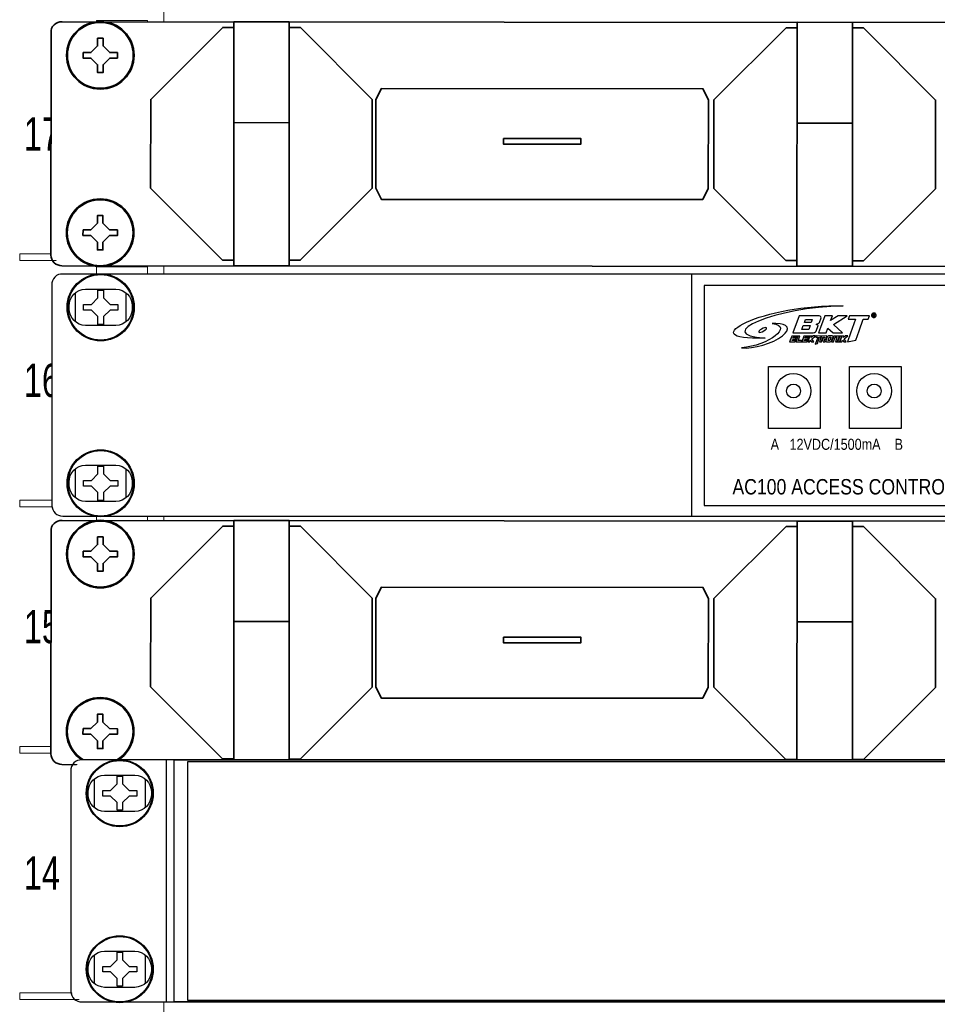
# Model space of a CAD drawing. Header units: millimetres. Extents: x 284 to 42354, y 172 to 67105.
# Tile 4 of 43: x 6023 to 7929, y 10521 to 12565. Entities that reach past the tile are written whole.
import ezdxf
from ezdxf.enums import TextEntityAlignment as Align

# ---------------------------------------------------------------- set-up
doc = ezdxf.new("R2010")
doc.units = ezdxf.units.MM
for name, color, linetype, lineweight in [('2DE_BKT_pp', 7, 'Continuous', 35), ('2DE_OBJ_BKT-pp', 93, 'Continuous', 25), ('2DE_TXT', 53, 'Continuous', 15), ('CP_DETAL', 33, 'Continuous', 9)]:
    doc.layers.add(name, color=color, linetype=linetype, lineweight=lineweight)
doc.layers.add('BKT_LOGO', color=5, linetype='Continuous')
doc.layers.add('CP_WIPEOUT', color=7, linetype='Continuous')
doc.styles.add('CP_ATTR', font='ARIAL.TTF')
doc.styles.add('MtXpl_Arial_Narrow', font='ARIALN.TTF')
doc.styles.get("Standard").update_dxf_attribs({"font": 'arial.ttf'})

# ---------------------------------------------------------------- blocks, each defined once
blk = doc.blocks.new('2d_bkt_switchward_1_08_52m2dvd')
at = {"layer": 'CP_DETAL'}
for points in [[(75, 60), (75, 1930), (75, 1930)], [(62.9, 805.75), (72.1, 805.75), (72.1, 814.95), (62.9, 814.95), (62.9, 805.75)], [(62.9, 789.88), (72.1, 789.88), (72.1, 799.08), (62.9, 799.08), (62.9, 789.88)], [(62.9, 774), (72.1, 774), (72.1, 783.2), (62.9, 783.2), (62.9, 774)], [(49.01, 772.85), (60.01, 772.85), (60.01, 771.65), (49.01, 771.65), (49.01, 772.85)], [(62.9, 761.3), (72.1, 761.3), (72.1, 770.5), (62.9, 770.5), (62.9, 761.3)], [(62.9, 745.43), (72.1, 745.43), (72.1, 754.63), (62.9, 754.63), (62.9, 745.43)], [(62.9, 729.55), (72.1, 729.55), (72.1, 738.75), (62.9, 738.75), (62.9, 729.55)], [(49.01, 728.4), (60.01, 728.4), (60.01, 727.2), (49.01, 727.2), (49.01, 728.4)], [(62.9, 716.85), (72.1, 716.85), (72.1, 726.05), (62.9, 726.05), (62.9, 716.85)], [(62.9, 700.98), (72.1, 700.98), (72.1, 710.18), (62.9, 710.18), (62.9, 700.98)], [(62.9, 685.1), (72.1, 685.1), (72.1, 694.3), (62.9, 694.3), (62.9, 685.1)], [(49.01, 683.95), (60.01, 683.95), (60.01, 682.75), (49.01, 682.75), (49.01, 683.95)], [(62.9, 672.4), (72.1, 672.4), (72.1, 681.6), (62.9, 681.6), (62.9, 672.4)], [(62.9, 656.53), (72.1, 656.53), (72.1, 665.72), (62.9, 665.72), (62.9, 656.53)], [(62.9, 640.65), (72.1, 640.65), (72.1, 649.85), (62.9, 649.85), (62.9, 640.65)], [(49.01, 639.5), (60.01, 639.5), (60.01, 638.3), (49.01, 638.3), (49.01, 639.5)]]:
    blk.add_lwpolyline(points, dxfattribs=at)
at = {"style": 'CP_ATTR', "flags": 9}
for tag in ['ARTICLE', 'PRODUCT-TYPE', 'PRODUCER', 'CHARACTER', 'OTHER']:
    blk.add_attdef(tag, text='', height=0.00005, dxfattribs=at).set_placement((67.41, 67.69), align=Align.MIDDLE_LEFT)
at = {"layer": '2DE_TXT', "width": 0.7}
for s, p in [('17', (49.75, 791.45)), ('16', (49.75, 747)), ('15', (49.75, 702.55)), ('14', (49.75, 658.1))]:
    blk.add_text(s, height=6, dxfattribs=at).set_placement(p)
at = {"layer": '2DE_TXT', "style": 'CP_ATTR', "width": 0.8}
for tag, p in [('NAME', (-3.39, 2020.54)), ('ORDER-NO', (-3.39, 2002.94))]:
    blk.add_attdef(tag, text='', height=10, dxfattribs=at).set_placement(p, align=Align.MIDDLE_LEFT)
blk = doc.blocks.new('2hpn_bkt_138_5sy0dho')
blk.add_wipeout([(-8.9, 3.51), (-6.9, 6.05), (471.7, 6.05), (473.7, 4.05), (473.7, -35.95), (471.7, -37.95), (-6.9, -37.95), (-8.9, -36.05)]).dxf.layer = 'CP_WIPEOUT'
for p, q in [((-4.6, -34.63), (-4.6, -29.38)), ((-4.6, -34.63), (-4.6, -29.38)), ((4.6, -29.37), (4.6, -34.63))]:
    blk.add_line(p, q)
for points in [[(-6.9, -37.95), (-6.9, -37.95), (-6.9, -37.95), (-6.9, -37.95), (471.7, -37.95), (471.7, -37.95), (471.7, -37.95, 0.41425), (473.7, -35.95), (473.7, -35.95), (473.7, 4.05, 0.414021), (471.7, 6.05), (471.7, 6.05), (-6.9, 6.05, 0.457803), (-8.9, 4.05), (-8.9, 4.05), (-8.9, -36.05, 0.414214), (-6.9, -37.95), (-6.9, -37.95)], [(-2.75, 3.3), (-2.75, 3.3), (2.75, 3.3, -0.401538), (5.75, 0.3), (5.75, 0.3), (5.75, -0.3, -0.401538), (2.75, -3.3), (2.75, -3.3), (-2.75, -3.3, -0.401538), (-5.75, -0.3), (-5.75, -0.3), (-5.75, 0.2, -0.409645), (-2.75, 3.3), (-2.75, 3.3)], [(-2.75, -28.7), (-2.75, -28.7), (2.75, -28.7, -0.401538), (5.75, -31.7), (5.75, -31.7), (5.75, -32.3, -0.401538), (2.75, -35.3), (2.75, -35.3), (-2.75, -35.3, -0.401538), (-5.75, -32.3), (-5.75, -32.3), (-5.75, -31.8, -0.409645), (-2.75, -28.7), (-2.75, -28.7)]]:
    blk.add_lwpolyline(points, format="xyb")
for points in [[(24.1, 6.05), (24.1, -37.95), (34.1, -37.95)], [(24.1, 6.05), (34.1, 6.05), (34.1, -37.95)], [(125.75, 6.05), (125.75, -37.95), (135.75, -37.95)], [(125.75, 6.05), (135.75, 6.05), (135.75, -37.95)], [(24.1, 5.05), (22.1, 5.05), (9.1, -7.95), (9.1, -23.95), (22.1, -36.95), (24.1, -36.95)], [(34.1, 5.05), (36.1, 5.05), (49.1, -7.95), (49.1, -23.95), (36.1, -36.95), (34.1, -36.95)], [(125.75, 5.05), (123.75, 5.05), (110.75, -7.95), (110.75, -23.95), (123.75, -36.95), (125.75, -36.95)], [(135.75, 5.05), (137.75, 5.05), (150.75, -7.95), (150.75, -23.95), (137.75, -36.95), (135.75, -36.95)], [(49.75, -23.95), (49.75, -7.95), (50.75, -5.95), (108.75, -5.95), (109.75, -7.95), (109.75, -23.95)], [(49.75, -7.95), (49.75, -23.95), (50.75, -25.95), (108.75, -25.95), (109.75, -23.95), (109.75, -7.95)], [(24.1, -12.12), (34.1, -12.12)], [(125.75, -12.12), (135.75, -12.12)]]:
    blk.add_lwpolyline(points)
blk.add_lwpolyline([(72.75, -14.95), (86.75, -14.95), (86.75, -15.95), (72.75, -15.95)], close=True)
at = {"linetype": 'ByBlock', "style": 'CP_ATTR', "flags": 9}
for tag in ['ARTICLE', 'PRODUCER']:
    blk.add_attdef(tag, text='', height=0.00005, dxfattribs=at).set_placement((0, 0), align=Align.MIDDLE_LEFT)
for points in [[(0, 5.95), (-1.54, 5.75), (-2.97, 5.15), (-4.21, 4.21), (-5.15, 2.98), (-5.75, 1.54), (-5.95, 0), (-5.75, -1.54), (-5.15, -2.97), (-4.21, -4.21), (-2.97, -5.15), (-1.54, -5.75), (0, -5.95), (1.54, -5.75), (2.98, -5.15), (4.21, -4.21), (5.15, -2.97), (5.75, -1.54), (5.95, 0), (5.75, 1.54), (5.15, 2.98), (4.21, 4.21), (2.98, 5.15), (1.54, 5.75)], [(0, -26.05), (-1.54, -26.25), (-2.97, -26.85), (-4.21, -27.79), (-5.15, -29.02), (-5.75, -30.46), (-5.95, -32), (-5.75, -33.54), (-5.15, -34.97), (-4.21, -36.21), (-2.97, -37.15), (-1.54, -37.75), (0, -37.95), (1.54, -37.75), (2.98, -37.15), (4.21, -36.21), (5.15, -34.97), (5.75, -33.54), (5.95, -32), (5.75, -30.46), (5.15, -29.02), (4.21, -27.79), (2.98, -26.85), (1.54, -26.25)]]:
    blk.add_wipeout(points).dxf.layer = 'CP_WIPEOUT'
for points in [[(-3.1, 0.5), (-1.7, 0.5), (-0.5, 1.7), (-0.5, 3.1), (0.5, 3.1), (0.5, 1.7), (1.7, 0.5), (3.1, 0.5), (3.1, -0.5), (1.7, -0.5), (0.5, -1.7), (0.5, -3.1), (-0.5, -3.1), (-0.5, -1.7), (-1.7, -0.5), (-3.1, -0.5), (-3.1, 0.5)], [(-3.1, -31.5), (-1.7, -31.5), (-0.5, -30.3), (-0.5, -28.9), (0.5, -28.9), (0.5, -30.3), (1.7, -31.5), (3.1, -31.5), (3.1, -32.5), (1.7, -32.5), (0.5, -33.7), (0.5, -35.1), (-0.5, -35.1), (-0.5, -33.7), (-1.7, -32.5), (-3.1, -32.5), (-3.1, -31.5)]]:
    blk.add_lwpolyline(points)
for centre, radius in [((0, 0), 6.1), ((0, 0), 5.95), ((0, -32), 6.1), ((0, -32), 5.95)]:
    blk.add_circle(centre, radius)
blk = doc.blocks.new('2d_n_bkt_1_901_5r5r3j6')
at = {"layer": '2DE_TXT', "style": 'CP_ATTR', "width": 0.8}
for tag, p in [('NAME', (553.7, -8.55)), ('ORDER-NO', (553.7, -26.15))]:
    blk.add_attdef(tag, text='', height=12, dxfattribs=at).set_placement(p, align=Align.MIDDLE_LEFT)
blk.add_wipeout([(-6.9, 6.05), (471.7, 6.05), (473.7, 4.05), (473.7, -35.95), (471.7, -37.95), (-6.9, -37.95), (-8.9, -36.05), (-8.9, 4.05)]).dxf.layer = 'CP_WIPEOUT'
for points in [[(107.48, 6.05), (107.48, -37.95)], [(109.78, 3.95), (109.78, -36.05), (355.38, -36.05), (355.38, 3.95), (109.78, 3.95)], [(121.49, -10.75), (130.89, -10.75), (130.89, -22.05), (121.49, -22.05), (121.49, -10.75)], [(136.18, -10.75), (145.58, -10.75), (145.58, -22.05), (136.18, -22.05), (136.18, -10.75)]]:
    blk.add_lwpolyline(points)
for centre, radius in [((126.01, -15.2), 3.18), ((140.69, -15.2), 3.18), ((126.01, -15.22), 1.27), ((140.7, -15.22), 1.27)]:
    blk.add_circle(centre, radius)
at = {"layer": 'BKT_LOGO'}
for points, knots in [([(120.88, -5.6), (110.88, -4.97), (122.94, 0.1), (135.05, 0.24), (135.05, 0.24), (121.04, 0.76), (106.89, -6.17), (120.88, -5.6)], [0, 0, 0, 0, 0.5, 0.5, 0.5, 0.5, 1, 1, 1, 1]), ([(125.91, -4.67), (125.91, -4.67), (127.04, -1.53), (127.04, -1.53), (127.04, -1.53), (127.04, -1.53), (130.43, -1.52), (130.43, -1.52), (130.43, -1.52), (130.63, -1.52), (130.79, -1.55), (130.89, -1.61), (130.89, -1.61), (130.99, -1.66), (131.04, -1.76), (131.04, -1.89), (131.04, -1.89), (131.04, -1.89), (130.72, -2.78), (130.72, -2.78), (130.72, -2.78), (130.64, -2.85), (130.57, -2.91), (130.48, -2.95), (130.48, -2.95), (130.39, -2.98), (130.3, -3.01), (130.21, -3.04), (130.21, -3.04), (130.21, -3.04), (130.17, -3.15), (130.17, -3.15), (130.17, -3.15), (130.25, -3.15), (130.32, -3.16), (130.36, -3.19), (130.36, -3.19), (130.41, -3.21), (130.46, -3.25), (130.53, -3.31), (130.53, -3.31), (130.53, -3.31), (130.15, -4.35), (130.15, -4.35), (130.15, -4.35), (129.99, -4.56), (129.71, -4.67), (129.3, -4.67), (129.3, -4.67), (129.3, -4.67), (125.91, -4.67), (125.91, -4.67)], [0, 0, 0, 0, 0.076923, 0.076923, 0.076923, 0.076923, 0.153846, 0.153846, 0.153846, 0.153846, 0.230769, 0.230769, 0.230769, 0.230769, 0.307692, 0.307692, 0.307692, 0.307692, 0.384615, 0.384615, 0.384615, 0.384615, 0.461538, 0.461538, 0.461538, 0.461538, 0.538462, 0.538462, 0.538462, 0.538462, 0.615385, 0.615385, 0.615385, 0.615385, 0.692308, 0.692308, 0.692308, 0.692308, 0.769231, 0.769231, 0.769231, 0.769231, 0.846154, 0.846154, 0.846154, 0.846154, 0.923077, 0.923077, 0.923077, 0.923077, 1, 1, 1, 1]), ([(133.32, -3.13), (133.32, -3.13), (134.92, -4.66), (134.92, -4.66), (134.92, -4.66), (134.92, -4.66), (133.26, -4.66), (133.26, -4.66), (133.26, -4.66), (133.26, -4.66), (132.27, -3.81), (132.27, -3.81), (132.27, -3.81), (132.27, -3.81), (132.27, -3.82), (132.27, -3.82), (132.27, -3.82), (132.27, -3.82), (131.97, -4.66), (131.97, -4.66), (131.97, -4.66), (131.97, -4.66), (130.57, -4.66), (130.57, -4.66), (130.57, -4.66), (130.57, -4.66), (130.93, -3.66), (130.93, -3.66), (130.93, -3.66), (130.93, -3.66), (130.92, -3.66), (130.92, -3.66), (130.92, -3.66), (130.92, -3.66), (130.93, -3.65), (130.93, -3.65), (130.93, -3.65), (130.93, -3.65), (131.7, -1.53), (131.7, -1.53), (131.7, -1.53), (131.7, -1.53), (133.1, -1.53), (133.1, -1.53), (133.1, -1.53), (133.1, -1.53), (132.77, -2.42), (132.77, -2.42), (132.77, -2.42), (132.77, -2.42), (134.12, -1.52), (134.12, -1.52), (134.12, -1.52), (134.12, -1.52), (135.8, -1.52), (135.8, -1.52), (135.8, -1.52), (135.8, -1.52), (135.75, -1.55), (135.75, -1.55), (135.75, -1.55), (135.75, -1.55), (133.32, -3.13), (133.32, -3.13)], [0, 0, 0, 0, 0.0625, 0.0625, 0.0625, 0.0625, 0.125, 0.125, 0.125, 0.125, 0.1875, 0.1875, 0.1875, 0.1875, 0.25, 0.25, 0.25, 0.25, 0.3125, 0.3125, 0.3125, 0.3125, 0.375, 0.375, 0.375, 0.375, 0.4375, 0.4375, 0.4375, 0.4375, 0.5, 0.5, 0.5, 0.5, 0.5625, 0.5625, 0.5625, 0.5625, 0.625, 0.625, 0.625, 0.625, 0.6875, 0.6875, 0.6875, 0.6875, 0.75, 0.75, 0.75, 0.75, 0.8125, 0.8125, 0.8125, 0.8125, 0.875, 0.875, 0.875, 0.875, 0.9375, 0.9375, 0.9375, 0.9375, 1, 1, 1, 1]), ([(137.98, -4.27), (137.98, -4.27), (137.37, -5.97), (137.37, -5.97), (137.37, -5.97), (137.37, -5.97), (135.85, -6.28), (135.85, -6.28), (135.85, -6.28), (135.85, -6.28), (136.41, -4.68), (136.41, -4.68), (136.41, -4.68), (136.41, -4.68), (137.31, -2.18), (137.31, -2.18), (137.31, -2.18), (137.31, -2.18), (135.97, -2.18), (135.97, -2.18), (135.97, -2.18), (135.97, -2.18), (136.2, -1.52), (136.2, -1.52), (136.2, -1.52), (136.2, -1.52), (139.84, -1.54), (139.84, -1.54), (139.84, -1.54), (139.84, -1.54), (139.61, -2.18), (139.61, -2.18), (139.61, -2.18), (139.61, -2.18), (138.72, -2.18), (138.72, -2.18), (138.72, -2.18), (138.72, -2.18), (137.97, -4.27), (137.97, -4.27), (137.97, -4.27), (137.97, -4.27), (137.98, -4.27), (137.98, -4.27)], [0, 0, 0, 0, 0.090909, 0.090909, 0.090909, 0.090909, 0.181818, 0.181818, 0.181818, 0.181818, 0.272727, 0.272727, 0.272727, 0.272727, 0.363636, 0.363636, 0.363636, 0.363636, 0.454545, 0.454545, 0.454545, 0.454545, 0.545455, 0.545455, 0.545455, 0.545455, 0.636364, 0.636364, 0.636364, 0.636364, 0.727273, 0.727273, 0.727273, 0.727273, 0.818182, 0.818182, 0.818182, 0.818182, 0.909091, 0.909091, 0.909091, 0.909091, 1, 1, 1, 1]), ([(140.64, -1.04), (140.71, -1.04), (140.78, -1.06), (140.85, -1.09), (140.85, -1.09), (140.91, -1.13), (140.97, -1.18), (141, -1.25), (141, -1.25), (141.04, -1.31), (141.06, -1.38), (141.06, -1.46), (141.06, -1.46), (141.06, -1.53), (141.04, -1.6), (141, -1.66), (141, -1.66), (140.97, -1.73), (140.92, -1.78), (140.85, -1.82), (140.85, -1.82), (140.78, -1.86), (140.71, -1.87), (140.64, -1.87), (140.64, -1.87), (140.57, -1.87), (140.5, -1.86), (140.43, -1.82), (140.43, -1.82), (140.37, -1.78), (140.32, -1.73), (140.28, -1.66), (140.28, -1.66), (140.24, -1.6), (140.22, -1.53), (140.22, -1.46), (140.22, -1.46), (140.22, -1.38), (140.24, -1.31), (140.28, -1.25), (140.28, -1.25), (140.32, -1.18), (140.37, -1.13), (140.44, -1.09), (140.44, -1.09), (140.5, -1.06), (140.57, -1.04), (140.64, -1.04)], [0, 0, 0, 0, 0.083333, 0.083333, 0.083333, 0.083333, 0.166667, 0.166667, 0.166667, 0.166667, 0.25, 0.25, 0.25, 0.25, 0.333333, 0.333333, 0.333333, 0.333333, 0.416667, 0.416667, 0.416667, 0.416667, 0.5, 0.5, 0.5, 0.5, 0.583333, 0.583333, 0.583333, 0.583333, 0.666667, 0.666667, 0.666667, 0.666667, 0.75, 0.75, 0.75, 0.75, 0.833333, 0.833333, 0.833333, 0.833333, 0.916667, 0.916667, 0.916667, 0.916667, 1, 1, 1, 1]), ([(140.64, -1.11), (140.58, -1.11), (140.53, -1.12), (140.47, -1.15), (140.47, -1.15), (140.41, -1.18), (140.37, -1.23), (140.34, -1.28), (140.34, -1.28), (140.31, -1.34), (140.29, -1.4), (140.29, -1.46), (140.29, -1.46), (140.29, -1.52), (140.31, -1.57), (140.34, -1.63), (140.34, -1.63), (140.37, -1.68), (140.41, -1.73), (140.47, -1.76), (140.47, -1.76), (140.52, -1.79), (140.58, -1.8), (140.64, -1.8), (140.64, -1.8), (140.7, -1.8), (140.76, -1.79), (140.82, -1.76), (140.82, -1.76), (140.87, -1.73), (140.91, -1.68), (140.94, -1.63), (140.94, -1.63), (140.98, -1.57), (140.99, -1.52), (140.99, -1.46), (140.99, -1.46), (140.99, -1.4), (140.98, -1.34), (140.94, -1.28), (140.94, -1.28), (140.91, -1.23), (140.87, -1.18), (140.81, -1.15), (140.81, -1.15), (140.76, -1.12), (140.7, -1.11), (140.64, -1.11)], [0, 0, 0, 0, 0.083333, 0.083333, 0.083333, 0.083333, 0.166667, 0.166667, 0.166667, 0.166667, 0.25, 0.25, 0.25, 0.25, 0.333333, 0.333333, 0.333333, 0.333333, 0.416667, 0.416667, 0.416667, 0.416667, 0.5, 0.5, 0.5, 0.5, 0.583333, 0.583333, 0.583333, 0.583333, 0.666667, 0.666667, 0.666667, 0.666667, 0.75, 0.75, 0.75, 0.75, 0.833333, 0.833333, 0.833333, 0.833333, 0.916667, 0.916667, 0.916667, 0.916667, 1, 1, 1, 1]), ([(140.46, -1.69), (140.46, -1.69), (140.46, -1.24), (140.46, -1.24), (140.46, -1.24), (140.46, -1.24), (140.61, -1.24), (140.61, -1.24), (140.61, -1.24), (140.67, -1.24), (140.7, -1.24), (140.73, -1.25), (140.73, -1.25), (140.75, -1.26), (140.77, -1.27), (140.78, -1.29), (140.78, -1.29), (140.8, -1.31), (140.81, -1.34), (140.81, -1.36), (140.81, -1.36), (140.81, -1.39), (140.79, -1.42), (140.77, -1.44), (140.77, -1.44), (140.75, -1.47), (140.72, -1.48), (140.68, -1.49), (140.68, -1.49), (140.69, -1.49), (140.71, -1.5), (140.72, -1.51), (140.72, -1.51), (140.73, -1.53), (140.76, -1.56), (140.78, -1.6), (140.78, -1.6), (140.78, -1.6), (140.84, -1.69), (140.84, -1.69), (140.84, -1.69), (140.84, -1.69), (140.75, -1.69), (140.75, -1.69), (140.75, -1.69), (140.75, -1.69), (140.71, -1.62), (140.71, -1.62), (140.71, -1.62), (140.68, -1.56), (140.65, -1.53), (140.63, -1.51), (140.63, -1.51), (140.62, -1.5), (140.6, -1.5), (140.57, -1.5), (140.57, -1.5), (140.57, -1.5), (140.53, -1.5), (140.53, -1.5), (140.53, -1.5), (140.53, -1.5), (140.53, -1.69), (140.53, -1.69), (140.53, -1.69), (140.53, -1.69), (140.46, -1.69), (140.46, -1.69)], [0, 0, 0, 0, 0.058824, 0.058824, 0.058824, 0.058824, 0.117647, 0.117647, 0.117647, 0.117647, 0.176471, 0.176471, 0.176471, 0.176471, 0.235294, 0.235294, 0.235294, 0.235294, 0.294118, 0.294118, 0.294118, 0.294118, 0.352941, 0.352941, 0.352941, 0.352941, 0.411765, 0.411765, 0.411765, 0.411765, 0.470588, 0.470588, 0.470588, 0.470588, 0.529412, 0.529412, 0.529412, 0.529412, 0.588235, 0.588235, 0.588235, 0.588235, 0.647059, 0.647059, 0.647059, 0.647059, 0.705882, 0.705882, 0.705882, 0.705882, 0.764706, 0.764706, 0.764706, 0.764706, 0.823529, 0.823529, 0.823529, 0.823529, 0.882353, 0.882353, 0.882353, 0.882353, 0.941176, 0.941176, 0.941176, 0.941176, 1, 1, 1, 1]), ([(140.53, -1.43), (140.53, -1.43), (140.62, -1.43), (140.62, -1.43), (140.62, -1.43), (140.66, -1.43), (140.69, -1.43), (140.71, -1.41), (140.71, -1.41), (140.72, -1.4), (140.73, -1.39), (140.73, -1.36), (140.73, -1.36), (140.73, -1.35), (140.72, -1.34), (140.72, -1.33), (140.72, -1.33), (140.71, -1.32), (140.7, -1.31), (140.69, -1.31), (140.69, -1.31), (140.67, -1.3), (140.65, -1.3), (140.61, -1.3), (140.61, -1.3), (140.61, -1.3), (140.53, -1.3), (140.53, -1.3), (140.53, -1.3), (140.53, -1.3), (140.53, -1.43), (140.53, -1.43)], [0, 0, 0, 0, 0.125, 0.125, 0.125, 0.125, 0.25, 0.25, 0.25, 0.25, 0.375, 0.375, 0.375, 0.375, 0.5, 0.5, 0.5, 0.5, 0.625, 0.625, 0.625, 0.625, 0.75, 0.75, 0.75, 0.75, 0.875, 0.875, 0.875, 0.875, 1, 1, 1, 1]), ([(116.54, -7.38), (121.51, -6.99), (126.14, -3.36), (122.15, -2.97), (122.15, -2.97), (122.37, -2.95), (122.6, -2.95), (122.81, -2.95), (122.81, -2.95), (125.05, -2.95), (125.59, -3.94), (124.02, -5.18), (124.02, -5.18), (122.28, -6.55), (118.69, -7.59), (116.54, -7.38)], [0, 0, 0, 0, 0.25, 0.25, 0.25, 0.25, 0.5, 0.5, 0.5, 0.5, 0.75, 0.75, 0.75, 0.75, 1, 1, 1, 1]), ([(128.78, -4.04), (128.78, -4.04), (129.04, -3.31), (129.04, -3.31), (129.04, -3.31), (129.04, -3.31), (127.8, -3.31), (127.8, -3.31), (127.8, -3.31), (127.8, -3.31), (127.54, -4.04), (127.54, -4.04), (127.54, -4.04), (127.54, -4.04), (128.78, -4.04), (128.78, -4.04)], [0, 0, 0, 0, 0.25, 0.25, 0.25, 0.25, 0.5, 0.5, 0.5, 0.5, 0.75, 0.75, 0.75, 0.75, 1, 1, 1, 1]), ([(129.23, -2.78), (129.23, -2.78), (129.44, -2.2), (129.44, -2.2), (129.44, -2.2), (129.44, -2.2), (128.2, -2.2), (128.2, -2.2), (128.2, -2.2), (128.2, -2.2), (127.99, -2.78), (127.99, -2.78), (127.99, -2.78), (127.99, -2.78), (129.23, -2.78), (129.23, -2.78)], [0, 0, 0, 0, 0.25, 0.25, 0.25, 0.25, 0.5, 0.5, 0.5, 0.5, 0.75, 0.75, 0.75, 0.75, 1, 1, 1, 1]), ([(120.97, -3.68), (121.21, -3.68), (121.16, -3.88), (120.85, -4.12), (120.85, -4.12), (120.54, -4.37), (120.09, -4.56), (119.85, -4.56), (119.85, -4.56), (119.61, -4.56), (119.66, -4.37), (119.97, -4.12), (119.97, -4.12), (120.28, -3.88), (120.73, -3.68), (120.97, -3.68)], [0, 0, 0, 0, 0.25, 0.25, 0.25, 0.25, 0.5, 0.5, 0.5, 0.5, 0.75, 0.75, 0.75, 0.75, 1, 1, 1, 1]), ([(125.7, -5.22), (125.7, -5.22), (126.74, -5.22), (126.74, -5.22), (126.74, -5.22), (126.74, -5.22), (126.56, -5.44), (126.56, -5.44), (126.56, -5.44), (126.56, -5.44), (125.97, -5.44), (125.97, -5.44), (125.97, -5.44), (125.97, -5.44), (125.91, -5.63), (125.91, -5.63), (125.91, -5.63), (125.91, -5.63), (126.49, -5.63), (126.49, -5.63), (126.49, -5.63), (126.49, -5.63), (126.41, -5.85), (126.41, -5.85), (126.41, -5.85), (126.41, -5.85), (125.83, -5.85), (125.83, -5.85), (125.83, -5.85), (125.83, -5.85), (125.76, -6.03), (125.76, -6.03), (125.76, -6.03), (125.76, -6.03), (126.45, -6.03), (126.45, -6.03), (126.45, -6.03), (126.45, -6.03), (126.27, -6.26), (126.27, -6.26), (126.27, -6.26), (126.27, -6.26), (125.32, -6.26), (125.32, -6.26), (125.32, -6.26), (125.32, -6.26), (125.7, -5.22), (125.7, -5.22)], [0, 0, 0, 0, 0.083333, 0.083333, 0.083333, 0.083333, 0.166667, 0.166667, 0.166667, 0.166667, 0.25, 0.25, 0.25, 0.25, 0.333333, 0.333333, 0.333333, 0.333333, 0.416667, 0.416667, 0.416667, 0.416667, 0.5, 0.5, 0.5, 0.5, 0.583333, 0.583333, 0.583333, 0.583333, 0.666667, 0.666667, 0.666667, 0.666667, 0.75, 0.75, 0.75, 0.75, 0.833333, 0.833333, 0.833333, 0.833333, 0.916667, 0.916667, 0.916667, 0.916667, 1, 1, 1, 1]), ([(126.86, -6.04), (126.86, -6.04), (127.45, -6.04), (127.45, -6.04), (127.45, -6.04), (127.45, -6.04), (127.47, -6.26), (127.47, -6.26), (127.47, -6.26), (127.47, -6.26), (126.43, -6.26), (126.43, -6.26), (126.43, -6.26), (126.43, -6.26), (126.8, -5.22), (126.8, -5.22), (126.8, -5.22), (126.8, -5.22), (127.15, -5.22), (127.15, -5.22), (127.15, -5.22), (127.15, -5.22), (126.86, -6.04), (126.86, -6.04)], [0, 0, 0, 0, 0.166667, 0.166667, 0.166667, 0.166667, 0.333333, 0.333333, 0.333333, 0.333333, 0.5, 0.5, 0.5, 0.5, 0.666667, 0.666667, 0.666667, 0.666667, 0.833333, 0.833333, 0.833333, 0.833333, 1, 1, 1, 1]), ([(127.89, -5.22), (127.89, -5.22), (128.94, -5.22), (128.94, -5.22), (128.94, -5.22), (128.94, -5.22), (128.75, -5.44), (128.75, -5.44), (128.75, -5.44), (128.75, -5.44), (128.17, -5.44), (128.17, -5.44), (128.17, -5.44), (128.17, -5.44), (128.1, -5.63), (128.1, -5.63), (128.1, -5.63), (128.1, -5.63), (128.69, -5.63), (128.69, -5.63), (128.69, -5.63), (128.69, -5.63), (128.61, -5.85), (128.61, -5.85), (128.61, -5.85), (128.61, -5.85), (128.03, -5.85), (128.03, -5.85), (128.03, -5.85), (128.03, -5.85), (127.96, -6.03), (127.96, -6.03), (127.96, -6.03), (127.96, -6.03), (128.65, -6.03), (128.65, -6.03), (128.65, -6.03), (128.65, -6.03), (128.46, -6.26), (128.46, -6.26), (128.46, -6.26), (128.46, -6.26), (127.52, -6.26), (127.52, -6.26), (127.52, -6.26), (127.52, -6.26), (127.89, -5.22), (127.89, -5.22)], [0, 0, 0, 0, 0.083333, 0.083333, 0.083333, 0.083333, 0.166667, 0.166667, 0.166667, 0.166667, 0.25, 0.25, 0.25, 0.25, 0.333333, 0.333333, 0.333333, 0.333333, 0.416667, 0.416667, 0.416667, 0.416667, 0.5, 0.5, 0.5, 0.5, 0.583333, 0.583333, 0.583333, 0.583333, 0.666667, 0.666667, 0.666667, 0.666667, 0.75, 0.75, 0.75, 0.75, 0.833333, 0.833333, 0.833333, 0.833333, 0.916667, 0.916667, 0.916667, 0.916667, 1, 1, 1, 1]), ([(129.37, -5.75), (129.37, -5.75), (129.73, -6.26), (129.73, -6.26), (129.73, -6.26), (129.73, -6.26), (129.31, -6.26), (129.31, -6.26), (129.31, -6.26), (129.31, -6.26), (129.08, -5.98), (129.08, -5.98), (129.08, -5.98), (129.08, -5.98), (129.08, -5.98), (129.08, -5.98), (129.08, -5.98), (129.08, -5.98), (128.98, -6.26), (128.98, -6.26), (128.98, -6.26), (128.98, -6.26), (128.63, -6.26), (128.63, -6.26), (128.63, -6.26), (128.63, -6.26), (128.74, -5.93), (128.74, -5.93), (128.74, -5.93), (128.74, -5.93), (128.74, -5.92), (128.74, -5.92), (128.74, -5.92), (128.74, -5.92), (128.75, -5.92), (128.75, -5.92), (128.75, -5.92), (128.75, -5.92), (129, -5.22), (129, -5.22), (129, -5.22), (129, -5.22), (129.35, -5.22), (129.35, -5.22), (129.35, -5.22), (129.35, -5.22), (129.25, -5.51), (129.25, -5.51), (129.25, -5.51), (129.25, -5.51), (129.61, -5.21), (129.61, -5.21), (129.61, -5.21), (129.61, -5.21), (130.04, -5.21), (130.04, -5.21), (130.04, -5.21), (130.04, -5.21), (130.02, -5.22), (130.02, -5.22), (130.02, -5.22), (130.02, -5.22), (130.03, -5.22), (130.03, -5.22), (130.03, -5.22), (130.03, -5.22), (129.37, -5.75), (129.37, -5.75)], [0, 0, 0, 0, 0.058824, 0.058824, 0.058824, 0.058824, 0.117647, 0.117647, 0.117647, 0.117647, 0.176471, 0.176471, 0.176471, 0.176471, 0.235294, 0.235294, 0.235294, 0.235294, 0.294118, 0.294118, 0.294118, 0.294118, 0.352941, 0.352941, 0.352941, 0.352941, 0.411765, 0.411765, 0.411765, 0.411765, 0.470588, 0.470588, 0.470588, 0.470588, 0.529412, 0.529412, 0.529412, 0.529412, 0.588235, 0.588235, 0.588235, 0.588235, 0.647059, 0.647059, 0.647059, 0.647059, 0.705882, 0.705882, 0.705882, 0.705882, 0.764706, 0.764706, 0.764706, 0.764706, 0.823529, 0.823529, 0.823529, 0.823529, 0.882353, 0.882353, 0.882353, 0.882353, 0.941176, 0.941176, 0.941176, 0.941176, 1, 1, 1, 1]), ([(130.53, -6.13), (130.53, -6.13), (130.37, -6.59), (130.37, -6.59), (130.37, -6.59), (130.37, -6.59), (129.97, -6.69), (129.97, -6.69), (129.97, -6.69), (129.97, -6.69), (130.12, -6.26), (130.12, -6.26), (130.12, -6.26), (130.12, -6.26), (130.42, -5.43), (130.42, -5.43), (130.42, -5.43), (130.42, -5.43), (130.08, -5.43), (130.08, -5.43), (130.08, -5.43), (130.08, -5.43), (130.15, -5.21), (130.15, -5.21), (130.15, -5.21), (130.15, -5.21), (131.05, -5.22), (131.05, -5.22), (131.05, -5.22), (131.05, -5.22), (130.97, -5.43), (130.97, -5.43), (130.97, -5.43), (130.97, -5.43), (130.77, -5.43), (130.77, -5.43), (130.77, -5.43), (130.77, -5.43), (130.53, -6.13), (130.53, -6.13), (130.53, -6.13), (130.53, -6.13), (130.53, -6.13), (130.53, -6.13)], [0, 0, 0, 0, 0.090909, 0.090909, 0.090909, 0.090909, 0.181818, 0.181818, 0.181818, 0.181818, 0.272727, 0.272727, 0.272727, 0.272727, 0.363636, 0.363636, 0.363636, 0.363636, 0.454545, 0.454545, 0.454545, 0.454545, 0.545455, 0.545455, 0.545455, 0.545455, 0.636364, 0.636364, 0.636364, 0.636364, 0.727273, 0.727273, 0.727273, 0.727273, 0.818182, 0.818182, 0.818182, 0.818182, 0.909091, 0.909091, 0.909091, 0.909091, 1, 1, 1, 1]), ([(131.09, -6.26), (131.09, -6.26), (130.74, -6.26), (130.74, -6.26), (130.74, -6.26), (130.74, -6.26), (130.92, -5.76), (130.92, -5.76), (130.92, -5.76), (130.92, -5.76), (130.92, -5.76), (130.92, -5.76), (130.92, -5.76), (130.92, -5.76), (130.92, -5.75), (130.92, -5.75), (130.92, -5.75), (130.92, -5.75), (131.11, -5.22), (131.11, -5.22), (131.11, -5.22), (131.11, -5.22), (131.97, -5.21), (131.97, -5.21), (131.97, -5.21), (132.02, -5.21), (132.06, -5.22), (132.08, -5.24), (132.08, -5.24), (132.11, -5.26), (132.12, -5.29), (132.11, -5.34), (132.11, -5.34), (132.09, -5.41), (132.07, -5.46), (132.05, -5.51), (132.05, -5.51), (132.04, -5.55), (132.03, -5.58), (132.02, -5.6), (132.02, -5.6), (132.01, -5.63), (132, -5.64), (132, -5.65), (132, -5.65), (132, -5.67), (131.99, -5.67), (131.99, -5.68), (131.99, -5.68), (131.97, -5.72), (131.94, -5.75), (131.91, -5.77), (131.91, -5.77), (131.88, -5.78), (131.85, -5.8), (131.81, -5.8), (131.81, -5.8), (131.81, -5.8), (131.8, -5.81), (131.8, -5.81), (131.8, -5.81), (131.8, -5.81), (131.67, -5.81), (131.67, -5.81), (131.67, -5.81), (131.67, -5.81), (131.78, -6.26), (131.78, -6.26), (131.78, -6.26), (131.78, -6.26), (131.41, -6.26), (131.41, -6.26), (131.41, -6.26), (131.41, -6.26), (131.31, -5.81), (131.31, -5.81), (131.31, -5.81), (131.31, -5.81), (131.37, -5.63), (131.37, -5.63), (131.37, -5.63), (131.37, -5.63), (131.63, -5.63), (131.63, -5.63), (131.63, -5.63), (131.63, -5.63), (131.7, -5.44), (131.7, -5.44), (131.7, -5.44), (131.7, -5.44), (131.38, -5.44), (131.38, -5.44), (131.38, -5.44), (131.38, -5.44), (131.09, -6.26), (131.09, -6.26)], [0, 0, 0, 0, 0.041667, 0.041667, 0.041667, 0.041667, 0.083333, 0.083333, 0.083333, 0.083333, 0.125, 0.125, 0.125, 0.125, 0.166667, 0.166667, 0.166667, 0.166667, 0.208333, 0.208333, 0.208333, 0.208333, 0.25, 0.25, 0.25, 0.25, 0.291667, 0.291667, 0.291667, 0.291667, 0.333333, 0.333333, 0.333333, 0.333333, 0.375, 0.375, 0.375, 0.375, 0.416667, 0.416667, 0.416667, 0.416667, 0.458333, 0.458333, 0.458333, 0.458333, 0.5, 0.5, 0.5, 0.5, 0.541667, 0.541667, 0.541667, 0.541667, 0.583333, 0.583333, 0.583333, 0.583333, 0.625, 0.625, 0.625, 0.625, 0.666667, 0.666667, 0.666667, 0.666667, 0.708333, 0.708333, 0.708333, 0.708333, 0.75, 0.75, 0.75, 0.75, 0.791667, 0.791667, 0.791667, 0.791667, 0.833333, 0.833333, 0.833333, 0.833333, 0.875, 0.875, 0.875, 0.875, 0.916667, 0.916667, 0.916667, 0.916667, 0.958333, 0.958333, 0.958333, 0.958333, 1, 1, 1, 1]), ([(132.03, -6.26), (131.93, -6.26), (131.88, -6.23), (131.88, -6.16), (131.88, -6.16), (131.93, -6.01), (131.99, -5.87), (132.03, -5.74), (132.03, -5.74), (132.08, -5.6), (132.13, -5.47), (132.17, -5.34), (132.17, -5.34), (132.2, -5.29), (132.23, -5.26), (132.27, -5.24), (132.27, -5.24), (132.31, -5.22), (132.35, -5.21), (132.4, -5.21), (132.4, -5.21), (132.4, -5.21), (133.08, -5.21), (133.08, -5.21), (133.08, -5.21), (133.13, -5.21), (133.17, -5.22), (133.19, -5.24), (133.19, -5.24), (133.22, -5.26), (133.23, -5.29), (133.22, -5.34), (133.22, -5.34), (133.17, -5.47), (133.13, -5.6), (133.08, -5.74), (133.08, -5.74), (133.03, -5.87), (132.98, -6.01), (132.93, -6.16), (132.93, -6.16), (132.88, -6.23), (132.81, -6.26), (132.71, -6.26), (132.71, -6.26), (132.71, -6.26), (132.03, -6.26), (132.03, -6.26)], [0, 0, 0, 0, 0.083333, 0.083333, 0.083333, 0.083333, 0.166667, 0.166667, 0.166667, 0.166667, 0.25, 0.25, 0.25, 0.25, 0.333333, 0.333333, 0.333333, 0.333333, 0.416667, 0.416667, 0.416667, 0.416667, 0.5, 0.5, 0.5, 0.5, 0.583333, 0.583333, 0.583333, 0.583333, 0.666667, 0.666667, 0.666667, 0.666667, 0.75, 0.75, 0.75, 0.75, 0.833333, 0.833333, 0.833333, 0.833333, 0.916667, 0.916667, 0.916667, 0.916667, 1, 1, 1, 1]), ([(133.99, -6.26), (133.99, -6.26), (133.64, -6.26), (133.64, -6.26), (133.64, -6.26), (133.64, -6.26), (133.64, -6.25), (133.64, -6.25), (133.64, -6.25), (133.64, -6.25), (133.63, -6.25), (133.63, -6.25), (133.63, -6.25), (133.63, -6.25), (133.93, -5.43), (133.93, -5.43), (133.93, -5.43), (133.93, -5.43), (133.61, -5.43), (133.61, -5.43), (133.61, -5.43), (133.61, -5.43), (133.31, -6.26), (133.31, -6.26), (133.31, -6.26), (133.31, -6.26), (132.95, -6.26), (132.95, -6.26), (132.95, -6.26), (132.95, -6.26), (133.33, -5.22), (133.33, -5.22), (133.33, -5.22), (133.33, -5.22), (134.37, -5.22), (134.37, -5.22), (134.37, -5.22), (134.37, -5.22), (133.99, -6.26), (133.99, -6.26)], [0, 0, 0, 0, 0.1, 0.1, 0.1, 0.1, 0.2, 0.2, 0.2, 0.2, 0.3, 0.3, 0.3, 0.3, 0.4, 0.4, 0.4, 0.4, 0.5, 0.5, 0.5, 0.5, 0.6, 0.6, 0.6, 0.6, 0.7, 0.7, 0.7, 0.7, 0.8, 0.8, 0.8, 0.8, 0.9, 0.9, 0.9, 0.9, 1, 1, 1, 1]), ([(134.41, -6.26), (134.41, -6.26), (134.05, -6.26), (134.05, -6.26), (134.05, -6.26), (134.05, -6.26), (134.43, -5.22), (134.43, -5.22), (134.43, -5.22), (134.43, -5.22), (134.78, -5.22), (134.78, -5.22), (134.78, -5.22), (134.78, -5.22), (134.41, -6.26), (134.41, -6.26)], [0, 0, 0, 0, 0.25, 0.25, 0.25, 0.25, 0.5, 0.5, 0.5, 0.5, 0.75, 0.75, 0.75, 0.75, 1, 1, 1, 1]), ([(135.21, -5.75), (135.21, -5.75), (135.57, -6.26), (135.57, -6.26), (135.57, -6.26), (135.57, -6.26), (135.15, -6.26), (135.15, -6.26), (135.15, -6.26), (135.15, -6.26), (134.93, -5.98), (134.93, -5.98), (134.93, -5.98), (134.93, -5.98), (134.93, -5.98), (134.93, -5.98), (134.93, -5.98), (134.93, -5.98), (134.83, -6.26), (134.83, -6.26), (134.83, -6.26), (134.83, -6.26), (134.47, -6.26), (134.47, -6.26), (134.47, -6.26), (134.47, -6.26), (134.59, -5.93), (134.59, -5.93), (134.59, -5.93), (134.59, -5.93), (134.59, -5.92), (134.59, -5.92), (134.59, -5.92), (134.59, -5.92), (134.59, -5.92), (134.59, -5.92), (134.59, -5.92), (134.59, -5.92), (134.84, -5.22), (134.84, -5.22), (134.84, -5.22), (134.84, -5.22), (135.2, -5.22), (135.2, -5.22), (135.2, -5.22), (135.2, -5.22), (135.09, -5.51), (135.09, -5.51), (135.09, -5.51), (135.09, -5.51), (135.46, -5.21), (135.46, -5.21), (135.46, -5.21), (135.46, -5.21), (135.88, -5.21), (135.88, -5.21), (135.88, -5.21), (135.88, -5.21), (135.87, -5.22), (135.87, -5.22), (135.87, -5.22), (135.87, -5.22), (135.21, -5.75), (135.21, -5.75)], [0, 0, 0, 0, 0.0625, 0.0625, 0.0625, 0.0625, 0.125, 0.125, 0.125, 0.125, 0.1875, 0.1875, 0.1875, 0.1875, 0.25, 0.25, 0.25, 0.25, 0.3125, 0.3125, 0.3125, 0.3125, 0.375, 0.375, 0.375, 0.375, 0.4375, 0.4375, 0.4375, 0.4375, 0.5, 0.5, 0.5, 0.5, 0.5625, 0.5625, 0.5625, 0.5625, 0.625, 0.625, 0.625, 0.625, 0.6875, 0.6875, 0.6875, 0.6875, 0.75, 0.75, 0.75, 0.75, 0.8125, 0.8125, 0.8125, 0.8125, 0.875, 0.875, 0.875, 0.875, 0.9375, 0.9375, 0.9375, 0.9375, 1, 1, 1, 1]), ([(132.3, -6.03), (132.3, -6.03), (132.6, -6.03), (132.6, -6.03), (132.6, -6.03), (132.6, -6.03), (132.81, -5.44), (132.81, -5.44), (132.81, -5.44), (132.81, -5.44), (132.51, -5.44), (132.51, -5.44), (132.51, -5.44), (132.51, -5.44), (132.3, -6.03), (132.3, -6.03)], [0, 0, 0, 0, 0.25, 0.25, 0.25, 0.25, 0.5, 0.5, 0.5, 0.5, 0.75, 0.75, 0.75, 0.75, 1, 1, 1, 1])]:
    blk.add_open_spline(points, degree=3, knots=knots, dxfattribs=at)
at = {"style": 'MtXpl_Arial_Narrow'}
for s, height, p in [('A   12VDC/1500mA    B', 2, (121.86, -25.91)), ('AC100 ACCESS CONTROLLER', 2.8, (114.91, -34.03))]:
    blk.add_text(s, height=height, dxfattribs=at).set_placement(p)
for points in [[(0, 5.95), (-1.54, 5.75), (-2.97, 5.15), (-4.21, 4.21), (-5.15, 2.98), (-5.75, 1.54), (-5.95, 0), (-5.75, -1.54), (-5.15, -2.97), (-4.21, -4.21), (-2.97, -5.15), (-1.54, -5.75), (0, -5.95), (1.54, -5.75), (2.98, -5.15), (4.21, -4.21), (5.15, -2.97), (5.75, -1.54), (5.95, 0), (5.75, 1.54), (5.15, 2.98), (4.21, 4.21), (2.98, 5.15), (1.54, 5.75)], [(0, -26.05), (-1.54, -26.25), (-2.97, -26.85), (-4.21, -27.79), (-5.15, -29.02), (-5.75, -30.46), (-5.95, -32), (-5.75, -33.54), (-5.15, -34.97), (-4.21, -36.21), (-2.97, -37.15), (-1.54, -37.75), (0, -37.95), (1.54, -37.75), (2.98, -37.15), (4.21, -36.21), (5.15, -34.97), (5.75, -33.54), (5.95, -32), (5.75, -30.46), (5.15, -29.02), (4.21, -27.79), (2.98, -26.85), (1.54, -26.25)]]:
    blk.add_wipeout(points).dxf.layer = 'CP_WIPEOUT'
for p, q in [((-4.6, -2.63), (-4.6, 2.62)), ((4.6, 2.63), (4.6, -2.63)), ((-4.6, -34.63), (-4.6, -29.38)), ((4.6, -29.37), (4.6, -34.63))]:
    blk.add_line(p, q)
for points in [[(-6.9, -37.95), (-6.9, -37.95), (-6.9, -37.95), (-6.9, -37.95), (471.7, -37.95), (471.7, -37.95), (471.7, -37.95, 0.41425), (473.7, -35.95), (473.7, -35.95), (473.7, 4.05, 0.414021), (471.7, 6.05), (471.7, 6.05), (-6.9, 6.05, 0.457803), (-8.9, 4.05), (-8.9, 4.05), (-8.9, -36.05, 0.414214), (-6.9, -37.95), (-6.9, -37.95)], [(-2.75, 3.3), (-2.75, 3.3), (2.75, 3.3, -0.401538), (5.75, 0.3), (5.75, 0.3), (5.75, -0.3, -0.401538), (2.75, -3.3), (2.75, -3.3), (-2.75, -3.3, -0.401538), (-5.75, -0.3), (-5.75, -0.3), (-5.75, 0.2, -0.409645), (-2.75, 3.3), (-2.75, 3.3)], [(-2.75, -28.7), (-2.75, -28.7), (2.75, -28.7, -0.401538), (5.75, -31.7), (5.75, -31.7), (5.75, -32.3, -0.401538), (2.75, -35.3), (2.75, -35.3), (-2.75, -35.3, -0.401538), (-5.75, -32.3), (-5.75, -32.3), (-5.75, -31.8, -0.409645), (-2.75, -28.7), (-2.75, -28.7)]]:
    blk.add_lwpolyline(points, format="xyb")
for points in [[(-3.1, 0.5), (-1.7, 0.5), (-0.5, 1.7), (-0.5, 3.1), (0.5, 3.1), (0.5, 1.7), (1.7, 0.5), (3.1, 0.5), (3.1, -0.5), (1.7, -0.5), (0.5, -1.7), (0.5, -3.1), (-0.5, -3.1), (-0.5, -1.7), (-1.7, -0.5), (-3.1, -0.5), (-3.1, 0.5)], [(-3.1, -31.5), (-1.7, -31.5), (-0.5, -30.3), (-0.5, -28.9), (0.5, -28.9), (0.5, -30.3), (1.7, -31.5), (3.1, -31.5), (3.1, -32.5), (1.7, -32.5), (0.5, -33.7), (0.5, -35.1), (-0.5, -35.1), (-0.5, -33.7), (-1.7, -32.5), (-3.1, -32.5), (-3.1, -31.5)]]:
    blk.add_lwpolyline(points)
for centre, radius in [((0, 0), 6.1), ((0, 0), 5.95), ((0, -32), 6.1), ((0, -32), 5.95)]:
    blk.add_circle(centre, radius)
at = {"style": 'CP_ATTR', "flags": 1}
for tag in ['OTHER', 'CHARACTER', 'PRODUCER', 'PRODUCT-TYPE', 'ARTICLE']:
    blk.add_attdef(tag, text='', height=0.00005, dxfattribs=at).set_placement((0, 0), align=Align.MIDDLE_LEFT)
blk = doc.blocks.new('2d_n_bkt_1_203_z5y6vz5')
at = {"layer": '2DE_TXT', "style": 'CP_ATTR', "width": 0.8}
for tag, p in [('NAME', (553.7, -8.55)), ('ORDER-NO', (553.7, -26.15))]:
    blk.add_attdef(tag, text='', height=12, dxfattribs=at).set_placement(p, align=Align.MIDDLE_LEFT)
blk.add_wipeout([(-6.9, 6.05), (471.7, 6.05), (473.7, 4.05), (473.7, -35.95), (471.7, -37.95), (-6.9, -37.95), (-8.9, -36.05), (-8.9, 4.05)]).dxf.layer = 'CP_WIPEOUT'
blk.add_line((8.42, 6.05), (8.42, -37.95))
blk.add_lwpolyline([(9.9, 6.05), (454.9, 6.05), (454.9, -37.95), (9.9, -37.95)], close=True)
blk.add_lwpolyline([(12.4, 5.8), (452.4, 5.8), (452.4, -37.7), (12.4, -37.7), (12.4, 5.8)])
for points in [[(0, 5.95), (-1.54, 5.75), (-2.97, 5.15), (-4.21, 4.21), (-5.15, 2.98), (-5.75, 1.54), (-5.95, 0), (-5.75, -1.54), (-5.15, -2.97), (-4.21, -4.21), (-2.97, -5.15), (-1.54, -5.75), (0, -5.95), (1.54, -5.75), (2.98, -5.15), (4.21, -4.21), (5.15, -2.97), (5.75, -1.54), (5.95, 0), (5.75, 1.54), (5.15, 2.98), (4.21, 4.21), (2.98, 5.15), (1.54, 5.75)], [(0, -26.05), (-1.54, -26.25), (-2.97, -26.85), (-4.21, -27.79), (-5.15, -29.02), (-5.75, -30.46), (-5.95, -32), (-5.75, -33.54), (-5.15, -34.97), (-4.21, -36.21), (-2.97, -37.15), (-1.54, -37.75), (0, -37.95), (1.54, -37.75), (2.98, -37.15), (4.21, -36.21), (5.15, -34.97), (5.75, -33.54), (5.95, -32), (5.75, -30.46), (5.15, -29.02), (4.21, -27.79), (2.98, -26.85), (1.54, -26.25)]]:
    blk.add_wipeout(points).dxf.layer = 'CP_WIPEOUT'
for p, q in [((-4.6, -2.63), (-4.6, 2.62)), ((4.6, 2.63), (4.6, -2.63)), ((-4.6, -34.63), (-4.6, -29.38)), ((4.6, -29.37), (4.6, -34.63))]:
    blk.add_line(p, q)
for points in [[(-6.9, -37.95), (-6.9, -37.95), (-6.9, -37.95), (-6.9, -37.95), (471.7, -37.95), (471.7, -37.95), (471.7, -37.95, 0.41425), (473.7, -35.95), (473.7, -35.95), (473.7, 4.05, 0.414021), (471.7, 6.05), (471.7, 6.05), (-6.9, 6.05, 0.457803), (-8.9, 4.05), (-8.9, 4.05), (-8.9, -36.05, 0.414214), (-6.9, -37.95), (-6.9, -37.95)], [(-2.75, 3.3), (-2.75, 3.3), (2.75, 3.3, -0.401538), (5.75, 0.3), (5.75, 0.3), (5.75, -0.3, -0.401538), (2.75, -3.3), (2.75, -3.3), (-2.75, -3.3, -0.401538), (-5.75, -0.3), (-5.75, -0.3), (-5.75, 0.2, -0.409645), (-2.75, 3.3), (-2.75, 3.3)], [(-2.75, -28.7), (-2.75, -28.7), (2.75, -28.7, -0.401538), (5.75, -31.7), (5.75, -31.7), (5.75, -32.3, -0.401538), (2.75, -35.3), (2.75, -35.3), (-2.75, -35.3, -0.401538), (-5.75, -32.3), (-5.75, -32.3), (-5.75, -31.8, -0.409645), (-2.75, -28.7), (-2.75, -28.7)]]:
    blk.add_lwpolyline(points, format="xyb")
for points in [[(-3.1, 0.5), (-1.7, 0.5), (-0.5, 1.7), (-0.5, 3.1), (0.5, 3.1), (0.5, 1.7), (1.7, 0.5), (3.1, 0.5), (3.1, -0.5), (1.7, -0.5), (0.5, -1.7), (0.5, -3.1), (-0.5, -3.1), (-0.5, -1.7), (-1.7, -0.5), (-3.1, -0.5), (-3.1, 0.5)], [(-3.1, -31.5), (-1.7, -31.5), (-0.5, -30.3), (-0.5, -28.9), (0.5, -28.9), (0.5, -30.3), (1.7, -31.5), (3.1, -31.5), (3.1, -32.5), (1.7, -32.5), (0.5, -33.7), (0.5, -35.1), (-0.5, -35.1), (-0.5, -33.7), (-1.7, -32.5), (-3.1, -32.5), (-3.1, -31.5)]]:
    blk.add_lwpolyline(points)
for centre, radius in [((0, 0), 6.1), ((0, 0), 5.95), ((0, -32), 6.1), ((0, -32), 5.95)]:
    blk.add_circle(centre, radius)
at = {"style": 'CP_ATTR', "flags": 1}
for tag in ['ARTICLE', 'PRODUCT-TYPE', 'PRODUCER', 'CHARACTER', 'OTHER']:
    blk.add_attdef(tag, text='', height=0.00005, dxfattribs=at).set_placement((0, 0), align=Align.MIDDLE_LEFT)

msp = doc.modelspace()

# ---------------------------------------------------------------- block references
at = {"layer": '2DE_OBJ_BKT-pp', "xscale": 11.50760455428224, "yscale": 11.50760455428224, "zscale": 11.50760455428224}
msp.add_blockref('2d_bkt_switchward_1_08_52m2dvd', (5459.3, 3185.8, 41413.7), dxfattribs=at)

# ---------------------------------------------------------------- next in the draw order: block references
at = {"layer": '2DE_BKT_pp', "xscale": 11.50760455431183, "yscale": 11.50760455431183, "zscale": 11.50760455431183, "rotation": 359.9585277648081}
msp.add_blockref('2hpn_bkt_138_5sy0dho', (6190.7, 12491.3, 92592), dxfattribs=at)
at = {"layer": '2DE_OBJ_BKT-pp', "xscale": 11.41779744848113, "yscale": 11.41779744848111, "zscale": 11.41779744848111, "rotation": 359.9997665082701}
msp.add_blockref('2d_n_bkt_1_901_5r5r3j6', (6191.5, 11968.2, 92592), dxfattribs=at)

# ---------------------------------------------------------------- next in the draw order: block references
at = {"layer": '2DE_BKT_pp', "xscale": 11.50760455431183, "yscale": 11.50760455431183, "zscale": 11.50760455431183, "rotation": 359.9585277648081}
msp.add_blockref('2hpn_bkt_138_5sy0dho', (6190.7, 11455.9, 92592), dxfattribs=at)

# ---------------------------------------------------------------- next in the draw order: block references
at = {"layer": '2DE_OBJ_BKT-pp', "xscale": 11.41779744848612, "yscale": 11.41779744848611, "zscale": 11.41779744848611, "rotation": 359.9997665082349}
msp.add_blockref('2d_n_bkt_1_203_z5y6vz5', (6231.1, 10959.3, 92592), dxfattribs=at)

doc.saveas('drawing.dxf')
